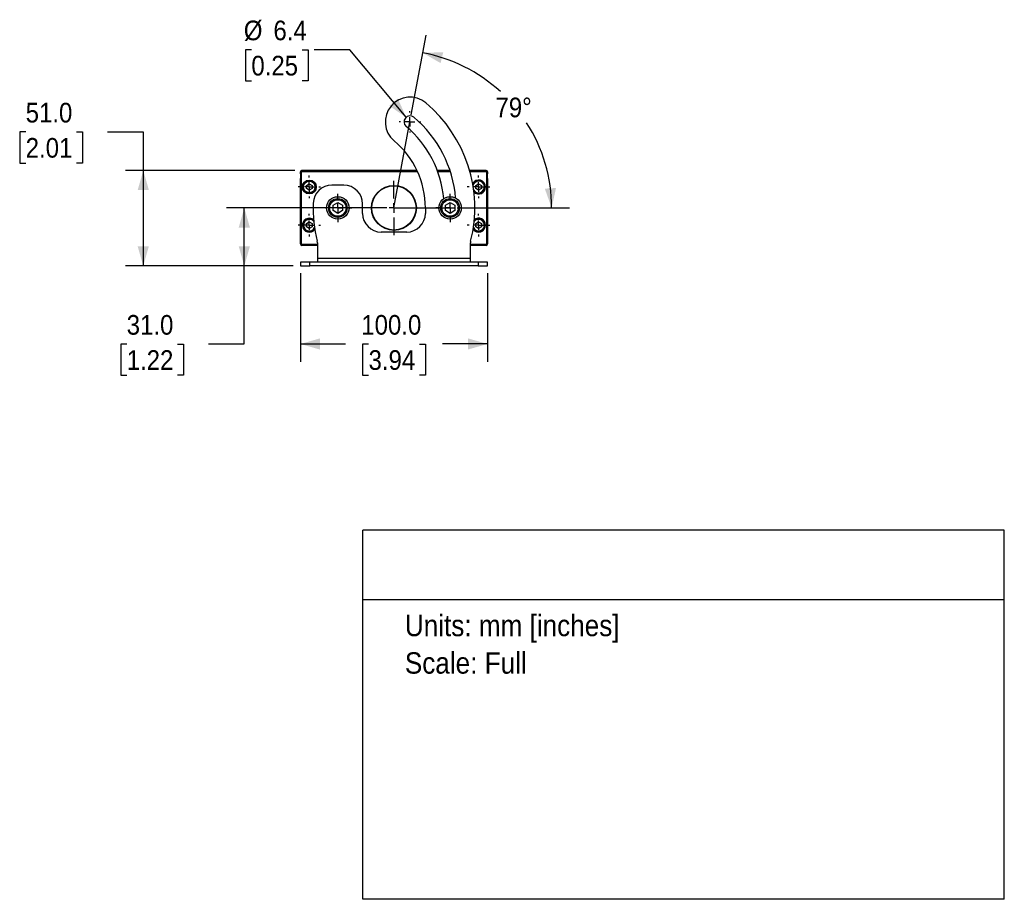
# Model space of a CAD drawing. Header units: millimetres. Extents: x 17 to 1295, y 0 to 816.
# Tile 2 of 3: x 769 to 1295, y 0 to 470. Entities that reach past the tile are written whole.
import ezdxf
from ezdxf.enums import TextEntityAlignment as Align

# ---------------------------------------------------------------- set-up
doc = ezdxf.new("R2010")
doc.units = ezdxf.units.MM
doc.header["$LTSCALE"] = 3
doc.linetypes.add('SLD-Center', pattern=[19.05, 15.24, -1.27, 1.27, -1.27])
doc.linetypes.add('SLD-Solid', pattern=[0])
doc.layers.add('CENTER', color=40, linetype='SLD-Center')
for name, color, linetype, lineweight in [('DIMENSIONS', 140, 'SLD-Solid', 25), ('SLD-0', 7, 'SLD-Solid', 25), ('TEXT', 140, 'SLD-Solid', 25)]:
    doc.layers.add(name, color=color, linetype=linetype, lineweight=lineweight)
doc.layers.add('SLD-DEFPOINTS', color=7, linetype='Continuous', plot=False)
doc.layers.get('SLD-DEFPOINTS').off()
doc.styles.add('SLDTEXTSTYLE0', font='GOTHIC.TTF', dxfattribs={"width": 0.913})
doc.dimstyles.new('SLDDIMSTYLE1', dxfattribs={"dimtxt": 10.5, "dimasz": 10.5, "dimexe": 0, "dimexo": 0.0625, "dimgap": 2.625, "dimtad": 0, "dimtih": 1, "dimtoh": 1, "dimdec": 1, "dimrnd": 1e-09, "dimzin": 4, "dimdsep": 46, "dimtxsty": 'SLDTEXTSTYLE0', "dimsah": 1, "dimcen": 0.09, "dimadec": 0, "dimazin": 1, "dimtfac": 1, "dimtdec": 1, "dimtofl": 0, "dimtmove": 0, "dimatfit": 3, "dimfxl": 0, "dimfrac": 2, "dimtolj": 1, "dimtzin": 12, "dimarcsym": 0})
doc.dimstyles.new('SLDDIMSTYLE3', dxfattribs={"dimtxt": 10.5, "dimasz": 10.5, "dimexe": 0, "dimexo": 0.0625, "dimgap": 2.625, "dimtad": 0, "dimtih": 1, "dimtoh": 1, "dimdec": 4, "dimlfac": 3, "dimzin": 12, "dimdsep": 46, "dimtxsty": 'SLDTEXTSTYLE0', "dimsah": 1, "dimcen": 0.09, "dimazin": 3, "dimtfac": 1, "dimtofl": 0, "dimtmove": 0, "dimatfit": 3, "dimfxl": 0, "dimfrac": 2, "dimtolj": 1, "dimtzin": 12, "dimarcsym": 0})
doc.dimstyles.new('SLDDIMSTYLE4', dxfattribs={"dimtxt": 10.5, "dimasz": 10.5, "dimexe": 0, "dimexo": 0.0625, "dimgap": 2.625, "dimtad": 0, "dimtih": 1, "dimtoh": 1, "dimdec": 1, "dimrnd": 1e-09, "dimzin": 12, "dimdsep": 46, "dimtxsty": 'SLDTEXTSTYLE0', "dimsah": 1, "dimcen": 0, "dimadec": 0, "dimazin": 3, "dimtfac": 1, "dimtdec": 1, "dimtofl": 0, "dimtmove": 0, "dimatfit": 3, "dimfxl": 0, "dimfrac": 2, "dimtolj": 1, "dimtzin": 12, "dimarcsym": 0})

# ---------------------------------------------------------------- blocks, each defined once
blk = doc.blocks.new('SW_NOTE_0')
at = {"layer": 'TEXT', "color": 0, "insert": (0, 14.6), "char_height": 11.43, "attachment_point": 1, "style": 'SLDTEXTSTYLE0'}
blk.add_mtext('Units: mm [inches]', dxfattribs=at)
blk = doc.blocks.new('SW_NOTE_0_1')
at = {"layer": 'TEXT', "color": 0, "insert": (0, 14.6), "char_height": 11.43, "attachment_point": 1, "style": 'SLDTEXTSTYLE0'}
blk.add_mtext('Scale: Full', dxfattribs=at)
blk = doc.blocks.new('Block1')
at = {"layer": 'TEXT'}
for p, q in [((1295.4, 197.28), (952.5, 197.28)), ((952.5, 0), (952.5, 197.28)), ((1295.4, 0), (1295.4, 197.28)), ((952.5, 160.18), (1295.4, 160.18)), ((1295.4, 0), (952.5, 0))]:
    blk.add_line(p, q, dxfattribs=at)
at = {"layer": 'TEXT', "color": 140}
for name, p in [('SW_NOTE_0', (974.96, 137.4)), ('SW_NOTE_0_1', (974.96, 117.38))]:
    blk.add_blockref(name, p, dxfattribs=at)
at = {"layer": 'TEXT', "color": 140, "style": 'SLDTEXTSTYLE0', "width": 0.913, "flags": 2}
for tag, height, p in [('AUTOATTR0', 12.7, (1071.55, 170.12)), ('AUTOATTR1_0', 14.29, (988.7, 89.65)), ('AUTOATTR1_1', 14.29, (999.69, 71.17)), ('AUTOATTR1_2', 14.29, (1093.3, 52.7))]:
    blk.add_attdef(tag, text='', height=height, dxfattribs=at).set_placement(p, align=Align.BOTTOM_LEFT)
blk = doc.blocks.new('_D_6')
at = {"layer": 'DIMENSIONS'}
for p, q in [((978.41, 419.08), (986.33, 461.6)), ((1002.95, 369.38), (1062.95, 369.38))]:
    blk.add_line(p, q, dxfattribs=at)
for start, end in [(47.5553, 79.4415), (0, 32.6947)]:
    blk.add_arc((969.14, 369.38), 84.28, start, end, dxfattribs=at)
for points in [[(984.58, 452.23), (994.04, 446.76), (995.5, 452.58)], [(1053.43, 369.38), (1055.77, 380.04), (1049.78, 379.67)]]:
    blk.add_solid(points, dxfattribs=at)
at = {"layer": 'DIMENSIONS', "insert": (1023.41, 428.32), "char_height": 10.5, "attachment_point": 1, "style": 'SLDTEXTSTYLE0'}
blk.add_mtext('79°', dxfattribs=at)
blk = doc.blocks.new('_D_7')
at = {"layer": 'DIMENSIONS'}
for p, q in [((965.33, 369.38), (879.62, 369.38)), ((889.14, 338.38), (889.14, 369.38)), ((915.33, 338.38), (879.62, 338.38)), ((889.14, 296.7), (889.14, 338.38)), ((826.28, 296.62), (823.08, 296.62)), ((823.08, 296.62), (823.08, 279.95)), ((853.43, 296.62), (856.63, 296.62)), ((856.63, 296.62), (856.63, 279.95)), ((870.09, 296.7), (889.14, 296.7)), ((823.08, 279.95), (826.28, 279.95)), ((856.63, 279.95), (853.43, 279.95))]:
    blk.add_line(p, q, dxfattribs=at)
for points in [[(889.14, 369.38), (886.14, 358.88), (892.14, 358.88)], [(889.14, 338.38), (892.14, 348.88), (886.14, 348.88)]]:
    blk.add_solid(points, dxfattribs=at)
at = {"layer": 'DIMENSIONS', "char_height": 10.5, "attachment_point": 1, "style": 'SLDTEXTSTYLE0'}
for s, insert in [('31.0', (826.28, 312.16)), ('1.22', (826.28, 293.36))]:
    blk.add_mtext(s, dxfattribs=dict(at, insert=insert))
blk = doc.blocks.new('_D_8')
at = {"layer": 'DIMENSIONS'}
for p, q in [((772.28, 410), (769.08, 410)), ((769.08, 410), (769.08, 393.33)), ((799.43, 410), (802.63, 410)), ((802.63, 410), (802.63, 393.33)), ((816.09, 410.08), (835.14, 410.08)), ((835.14, 410.08), (835.14, 389.38)), ((769.08, 393.33), (772.28, 393.33)), ((802.63, 393.33), (799.43, 393.33)), ((916.08, 389.38), (825.62, 389.38)), ((835.14, 389.38), (835.14, 338.38)), ((915.33, 338.38), (825.62, 338.38))]:
    blk.add_line(p, q, dxfattribs=at)
for points in [[(835.14, 389.38), (832.14, 378.88), (838.14, 378.88)], [(835.14, 338.38), (838.14, 348.88), (832.14, 348.88)]]:
    blk.add_solid(points, dxfattribs=at)
at = {"layer": 'DIMENSIONS', "char_height": 10.5, "attachment_point": 1, "style": 'SLDTEXTSTYLE0'}
for s, insert in [('51.0', (772.28, 425.54)), ('2.01', (772.28, 406.74))]:
    blk.add_mtext(s, dxfattribs=dict(at, insert=insert))
blk = doc.blocks.new('_D_9')
at = {"layer": 'DIMENSIONS'}
for p, q in [((919.14, 334.57), (919.14, 287.18)), ((1019.14, 334.57), (1019.14, 287.18)), ((919.14, 296.7), (943.16, 296.7)), ((955.56, 296.62), (952.36, 296.62)), ((952.36, 296.62), (952.36, 279.95)), ((982.72, 296.62), (985.92, 296.62)), ((985.92, 296.62), (985.92, 279.95)), ((1019.14, 296.7), (995.12, 296.7)), ((952.36, 279.95), (955.56, 279.95)), ((985.92, 279.95), (982.72, 279.95))]:
    blk.add_line(p, q, dxfattribs=at)
for points in [[(919.14, 296.7), (929.64, 293.7), (929.64, 299.7)], [(1019.14, 296.7), (1008.64, 299.7), (1008.64, 293.7)]]:
    blk.add_solid(points, dxfattribs=at)
at = {"layer": 'DIMENSIONS', "char_height": 10.5, "attachment_point": 1, "style": 'SLDTEXTSTYLE0'}
for s, insert in [('100.0', (951.68, 312.16)), ('3.94', (955.56, 293.36))]:
    blk.add_mtext(s, dxfattribs=dict(at, insert=insert))
blk = doc.blocks.new('_D_10')
at = {"layer": 'DIMENSIONS'}
for p, q in [((892.92, 453.91), (889.72, 453.91)), ((889.72, 453.91), (889.72, 437.24)), ((920.07, 453.91), (923.27, 453.91)), ((923.27, 453.91), (923.27, 437.24)), ((945.52, 453.91), (926.47, 453.91)), ((975.66, 417.79), (945.52, 453.91)), ((889.72, 437.24), (892.92, 437.24)), ((923.27, 437.24), (920.07, 437.24))]:
    blk.add_line(p, q, dxfattribs=at)
blk.add_solid([(975.66, 417.79), (971.23, 427.78), (966.63, 423.93)], dxfattribs=at)
at = {"layer": 'DIMENSIONS', "char_height": 10.5, "attachment_point": 1, "style": 'SLDTEXTSTYLE0'}
for s, insert in [('%%c', (888.88, 469.46)), ('6.4', (904.71, 469.46)), ('0.25', (892.92, 450.65))]:
    blk.add_mtext(s, dxfattribs=dict(at, insert=insert))
blk = doc.blocks.new('SW_CENTERMARKSYMBOL_0')
at = {"layer": 'CENTER', "color": 0}
for p, q in [((0, 5.08), (0, 7.54)), ((-5.08, 0), (-7.54, 0)), ((0, 0), (-2.54, 0)), ((0, 0), (0, 2.54)), ((0, 0), (0, -2.54)), ((0, 0), (2.54, 0)), ((5.08, 0), (7.54, 0)), ((0, -5.08), (0, -7.54))]:
    blk.add_line(p, q, dxfattribs=at)
blk = doc.blocks.new('SW_CENTERMARKSYMBOL_1')
at = {"layer": 'CENTER', "color": 0}
for p, q in [((0, 5.08), (0, 6.04)), ((-5.08, 0), (-6.04, 0)), ((0, 0), (-2.54, 0)), ((0, 0), (0, 2.54)), ((0, 0), (0, -2.54)), ((0, 0), (2.54, 0)), ((5.08, 0), (6.04, 0)), ((0, -5.08), (0, -6.04))]:
    blk.add_line(p, q, dxfattribs=at)
blk = doc.blocks.new('SW_CENTERMARKSYMBOL_2')
at = {"layer": 'CENTER', "color": 0}
for p, q in [((0, 5.08), (0, 6.04)), ((-5.08, 0), (-6.04, 0)), ((0, 0), (-2.54, 0)), ((0, 0), (0, 2.54)), ((0, 0), (0, -2.54)), ((0, 0), (2.54, 0)), ((5.08, 0), (6.04, 0)), ((0, -5.08), (0, -6.04))]:
    blk.add_line(p, q, dxfattribs=at)
blk = doc.blocks.new('SW_CENTERMARKSYMBOL_3')
at = {"layer": 'CENTER', "color": 0}
for p, q in [((0, 5.08), (0, 6.04)), ((-5.08, 0), (-6.04, 0)), ((0, 0), (-2.54, 0)), ((0, 0), (0, 2.54)), ((0, 0), (0, -2.54)), ((0, 0), (2.54, 0)), ((5.08, 0), (6.04, 0)), ((0, -5.08), (0, -6.04))]:
    blk.add_line(p, q, dxfattribs=at)
blk = doc.blocks.new('SW_CENTERMARKSYMBOL_4')
at = {"layer": 'CENTER', "color": 0}
for p, q in [((0, 5.08), (0, 7.54)), ((-5.08, 0), (-7.54, 0)), ((0, 0), (-2.54, 0)), ((0, 0), (0, 2.54)), ((0, 0), (0, -2.54)), ((0, 0), (2.54, 0)), ((5.08, 0), (7.54, 0)), ((0, -5.08), (0, -7.54))]:
    blk.add_line(p, q, dxfattribs=at)
blk = doc.blocks.new('SW_CENTERMARKSYMBOL_5')
at = {"layer": 'CENTER', "color": 0}
for p, q in [((0, 5.08), (0, 6.04)), ((-5.08, 0), (-6.04, 0)), ((0, 0), (-2.54, 0)), ((0, 0), (0, 2.54)), ((0, 0), (0, -2.54)), ((0, 0), (2.54, 0)), ((5.08, 0), (6.04, 0)), ((0, -5.08), (0, -6.04))]:
    blk.add_line(p, q, dxfattribs=at)
blk = doc.blocks.new('SW_CENTERMARKSYMBOL_6')
at = {"layer": 'CENTER', "color": 0}
for p, q in [((0, 5.08), (0, 14.54)), ((-5.08, 0), (-14.54, 0)), ((0, 0), (-2.54, 0)), ((0, 0), (0, 2.54)), ((0, 0), (0, -2.54)), ((0, 0), (2.54, 0)), ((5.08, 0), (14.54, 0)), ((0, -5.08), (0, -14.54))]:
    blk.add_line(p, q, dxfattribs=at)
blk = doc.blocks.new('SW_CENTERMARKSYMBOL_7')
at = {"layer": 'CENTER', "color": 0}
for p, q in [((0, 5.08), (0, 5.74)), ((-5.08, 0), (-5.74, 0)), ((0, 0), (-2.54, 0)), ((0, 0), (0, 2.54)), ((0, 0), (0, -2.54)), ((0, 0), (2.54, 0)), ((5.08, 0), (5.74, 0)), ((0, -5.08), (0, -5.74))]:
    blk.add_line(p, q, dxfattribs=at)

msp = doc.modelspace()

# ---------------------------------------------------------------- linework, layer by layer
for p, q in [((919.140528, 387.593733), (919.140528, 388.625383)), ((919.140528, 350.125383), (919.140528, 385.157034)), ((919.190528, 388.575383), (919.190528, 350.175383)), ((919.690528, 388.575383), (919.190528, 388.575383)), ((919.690528, 350.175383), (919.690528, 388.575383)), ((919.890528, 389.375383), (922.140528, 389.375383)), ((981.475354, 389.325383), (919.940528, 389.325383)), ((919.940528, 389.325383), (919.940528, 388.825383)), ((919.940528, 388.825383), (981.707387, 388.825383)), ((922.140528, 389.375383), (922.140528, 389.325383)), ((981.451755, 389.375383), (922.140528, 389.375383)), ((999.092508, 389.375383), (992.30292, 389.375383)), ((999.109165, 389.325383), (992.321704, 389.325383)), ((992.506598, 388.825383), (999.273194, 388.825383)), ((1016.140528, 389.375383), (1009.555299, 389.375383)), ((1018.340528, 389.325383), (1009.569481, 389.325383)), ((1009.7092, 388.825383), (1018.340528, 388.825383)), ((1016.140528, 389.325383), (1016.140528, 389.375383)), ((1016.140528, 389.375383), (1018.390528, 389.375383)), ((1018.340528, 388.825383), (1018.340528, 389.325383)), ((1018.590528, 388.575383), (1019.090528, 388.575383)), ((1018.590528, 388.575383), (1018.590528, 350.175383)), ((1019.090528, 350.175383), (1019.090528, 388.575383)), ((1019.140528, 388.625383), (1019.140528, 387.593733)), ((1019.140528, 385.157034), (1019.140528, 350.125383)), ((922.390528, 381.441409), (923.890528, 382.307434)), ((922.390528, 379.709358), (922.390528, 381.441409)), ((923.890528, 378.843332), (922.390528, 379.709358)), ((923.890528, 382.307434), (925.390528, 381.441409)), ((925.390528, 379.709358), (923.890528, 378.843332)), ((925.390528, 381.441409), (925.390528, 379.709358)), ((942.340528, 381.525383), (935.977109, 381.525383)), ((1012.890528, 381.441409), (1014.390528, 382.307434)), ((1012.890528, 379.709358), (1012.890528, 381.441409)), ((1014.390528, 378.843332), (1012.890528, 379.709358)), ((1014.390528, 382.307434), (1015.890528, 381.441409)), ((1015.890528, 379.709358), (1014.390528, 378.843332)), ((1015.890528, 381.441409), (1015.890528, 379.709358)), ((936.640528, 370.818759), (939.140528, 372.262135)), ((936.640528, 367.932008), (936.640528, 370.818759)), ((939.140528, 372.262135), (941.640528, 370.818759)), ((941.640528, 370.818759), (941.640528, 367.932008)), ((952.340528, 366.475383), (952.340528, 371.525383)), ((985.940528, 369.375383), (985.940528, 366.475383)), ((996.640528, 370.818759), (999.140528, 372.262135)), ((996.640528, 367.932008), (996.640528, 370.818759)), ((999.140528, 372.262135), (1001.640528, 370.818759)), ((1001.640528, 370.818759), (1001.640528, 367.932008)), ((939.140528, 366.488632), (936.640528, 367.932008)), ((941.640528, 367.932008), (939.140528, 366.488632)), ((999.140528, 366.488632), (996.640528, 367.932008)), ((1001.640528, 367.932008), (999.140528, 366.488632)), ((922.390528, 361.041409), (923.890528, 361.907434)), ((922.390528, 359.309358), (922.390528, 361.041409)), ((923.890528, 358.443332), (922.390528, 359.309358)), ((923.890528, 361.907434), (925.390528, 361.041409)), ((925.390528, 359.309358), (923.890528, 358.443332)), ((925.390528, 361.041409), (925.390528, 359.309358)), ((1012.890528, 361.041409), (1014.390528, 361.907434)), ((1012.890528, 359.309358), (1012.890528, 361.041409)), ((1014.390528, 358.443332), (1012.890528, 359.309358)), ((1014.390528, 361.907434), (1015.890528, 361.041409)), ((1015.890528, 359.309358), (1014.390528, 358.443332)), ((1015.890528, 361.041409), (1015.890528, 359.309358)), ((975.940528, 356.475383), (962.340528, 356.475383)), ((919.690528, 350.175383), (919.190528, 350.175383)), ((928.445517, 349.375383), (919.890528, 349.375383)), ((928.415072, 349.925383), (919.940528, 349.925383)), ((919.940528, 349.925383), (919.940528, 349.425383)), ((919.940528, 349.425383), (928.444004, 349.425383)), ((928.449368, 342.375383), (928.449368, 349.097888)), ((1009.831687, 349.097888), (1009.831687, 342.375383)), ((1018.390528, 349.375383), (1009.835538, 349.375383)), ((1009.837051, 349.425383), (1018.340528, 349.425383)), ((1018.340528, 349.925383), (1009.865983, 349.925383)), ((1018.340528, 349.925383), (1018.340528, 349.425383)), ((1018.590528, 350.175383), (1019.090528, 350.175383)), ((928.449368, 340.375383), (928.449368, 342.375383)), ((1009.831687, 342.375383), (928.449368, 342.375383)), ((1009.831687, 342.375383), (1009.831687, 340.375383)), ((919.140528, 340.375383), (919.140528, 338.375383)), ((924.140528, 340.375383), (919.140528, 340.375383)), ((919.140528, 338.375383), (924.140528, 338.375383)), ((924.140528, 338.375383), (924.140528, 340.375383)), ((1014.140528, 340.375383), (924.140528, 340.375383)), ((1014.140528, 338.375383), (924.140528, 338.375383)), ((1014.140528, 340.375383), (1014.140528, 338.375383)), ((1019.140528, 340.375383), (1014.140528, 340.375383)), ((1014.140528, 338.375383), (1019.140528, 338.375383)), ((1019.140528, 338.375383), (1019.140528, 340.375383))]:
    msp.add_line(p, q)
for centre, radius in [((923.890528, 380.575383), 3.7), ((923.890528, 380.575383), 3.5), ((923.890528, 380.575383), 3.1), ((969.140528, 369.375383), 12), ((969.140528, 369.375383), 11.8), ((939.140528, 369.375383), 6), ((939.140528, 369.375383), 5), ((939.140528, 369.375383), 4.4), ((999.140528, 369.375383), 6), ((999.140528, 369.375383), 5), ((999.140528, 369.375383), 4.4)]:
    msp.add_circle(centre, radius)
for centre, radius, start, end in [((977.707784, 415.33805), 13.2, 50, 230), ((939.140528, 369.375383), 73.2, 345.89380387, 50), ((977.707784, 415.33805), 3.2, 50, 230), ((939.140528, 369.375383), 63.2, 4.72372278, 50), ((939.140528, 369.375383), 56.8, 4.9829054, 50), ((939.140528, 369.375383), 46.8, 0, 50), ((919.890528, 388.625383), 0.75, 90, 180), ((919.640528, 387.593733), 0.5, 180, 205.84193276), ((919.640528, 385.157034), 0.5, 154.15806724, 180), ((919.940528, 388.575383), 0.75, 90, 180), ((919.940528, 388.575383), 0.25, 90, 180), ((1014.390528, 380.575383), 3.7, 0, 150.43503179), ((1018.340528, 388.575383), 0.75, 0, 90), ((1018.340528, 388.575383), 0.25, 0, 90), ((1018.390528, 388.625383), 0.75, 0, 90), ((1018.640528, 387.593733), 0.5, 334.15806723, 0), ((1018.640528, 385.157034), 0.5, 0, 25.84193277), ((935.977109, 371.525383), 10, 90, 178.05047945), ((942.340528, 371.525383), 10, 0, 90), ((1014.390528, 380.575383), 3.5, 222.36802491, 154.56317019), ((1014.390528, 380.575383), 3.1, 209.79777762, 167.13341749), ((1014.390528, 380.575383), 3.7, 226.49616331, 0), ((999.140528, 369.375383), 73.2, 178.05047945, 194.10619613), ((923.890528, 360.175383), 3.7, 51.10169007, 322.83899117), ((923.890528, 360.175383), 3.5, 47.85349787, 180), ((923.890528, 360.175383), 3.1, 38.97732639, 180), ((962.340528, 366.475383), 10, 180, 270), ((975.940528, 366.475383), 10, 270, 0), ((1014.390528, 360.175383), 3.5, 213.91281664, 132.14650213), ((1014.390528, 360.175383), 3.1, 205.03664515, 141.02267361), ((1014.390528, 360.175383), 3.7, 0, 128.89830993), ((923.890528, 360.175383), 3.5, 180, 326.08718336), ((923.890528, 360.175383), 3.1, 180, 334.96335485), ((1014.390528, 360.175383), 3.7, 217.16100883, 0), ((919.890528, 350.125383), 0.75, 180, 270), ((919.940528, 350.175383), 0.75, 180, 270), ((919.940528, 350.175383), 0.25, 180, 270), ((918.449368, 349.097888), 10, 0, 14.10619613), ((1019.831687, 349.097888), 10, 165.89380387, 180), ((1018.340528, 350.175383), 0.25, 270, 0), ((1018.340528, 350.175383), 0.75, 270, 0), ((1018.390528, 350.125383), 0.75, 270, 360)]:
    msp.add_arc(centre, radius, start, end)
at = {"layer": 'SLD-0'}
for q in [(977.707784, 415.33805), (999.140528, 369.375383)]:
    msp.add_line((969.140528, 369.375383), q, dxfattribs=at)

# ---------------------------------------------------------------- block references
at = {"layer": 'CENTER'}
for name, p in [('SW_CENTERMARKSYMBOL_7', (977.707784, 415.33805)), ('SW_CENTERMARKSYMBOL_2', (923.890528, 380.575383)), ('SW_CENTERMARKSYMBOL_3', (1014.390528, 380.575383)), ('SW_CENTERMARKSYMBOL_6', (969.140528, 369.375383)), ('SW_CENTERMARKSYMBOL_4', (939.140528, 369.375383)), ('SW_CENTERMARKSYMBOL_0', (999.140528, 369.375383)), ('SW_CENTERMARKSYMBOL_5', (923.890528, 360.175383)), ('SW_CENTERMARKSYMBOL_1', (1014.390528, 360.175383))]:
    msp.add_blockref(name, p, dxfattribs=at)
at = {"layer": 'SLD-DEFPOINTS'}
msp.add_blockref('Block1', (0, 0), dxfattribs=at)

# ---------------------------------------------------------------- dimensions: what is measured, and where the dimension line sits
at = {"layer": 'DIMENSIONS'}
dim = msp.add_diameter_dim_2p(p1=(979.758083, 412.881166), p2=(975.657486, 417.794933), dimstyle='SLDDIMSTYLE4', dxfattribs=at)
dim.commit()
dim.dimension.update_dxf_attribs({"geometry": '_D_10', "text_midpoint": (906.493213, 453.910356), "dimtype": 163})
dim = msp.add_angular_dim_2l(base=(1050.017985, 393.098192), line1=((999.140528, 369.375383), (969.140528, 369.375383)), line2=((977.707784, 415.33805), (969.140528, 369.375383)), dimstyle='SLDDIMSTYLE3', dxfattribs=at)
dim.commit()
dim.dimension.update_dxf_attribs({"geometry": '_D_6', "text_midpoint": (1033.969763, 423.23729), "dimtype": 162})
for base, p1, p2, angle, picture, middle in [((835.140528, 338.375383), (919.890528, 389.375383), (919.140528, 338.375383), 90, '_D_8', (835.140528, 410.075674)), ((889.140528, 369.375383), (919.140528, 338.375383), (969.140528, 369.375383), 90, '_D_7', (889.140528, 296.700008)), ((919.140528, 296.700008), (1019.140528, 338.375383), (919.140528, 338.375383), 0, '_D_9', (969.140528, 296.700008))]:
    dim = msp.add_linear_dim(base=base, p1=p1, p2=p2, angle=angle, dimstyle='SLDDIMSTYLE1', dxfattribs=at)
    dim.commit()
    dim.dimension.update_dxf_attribs({"geometry": picture, "text_midpoint": middle, "dimtype": 160})

doc.saveas('drawing.dxf')
